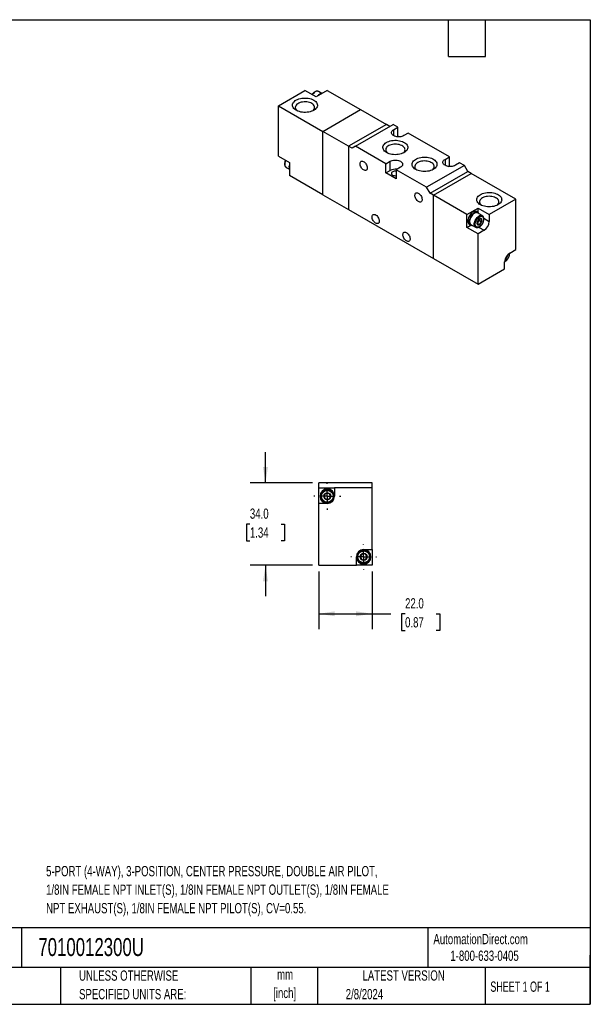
# Model space of a CAD drawing. Header units: millimetres. Extents: x 13 to 546, y 13 to 419.
# Tile 2 of 2: x 311 to 546, y 13 to 419. Entities that reach past the tile are written whole.
import ezdxf

# ---------------------------------------------------------------- set-up
doc = ezdxf.new("R2010")
doc.units = ezdxf.units.MM
doc.header["$LTSCALE"] = 2
doc.linetypes.add('CENTERX2', pattern=[20.32, 12.7, -2.54, 2.54, -2.54])
doc.layers.add('CENTER', color=40, linetype='CENTERX2')
doc.layers.add('DIMENSIONS', color=140, linetype='Continuous', lineweight=25)
doc.layers.add('TEXT', color=140, linetype='Continuous', lineweight=25)
doc.styles.add('SLDTEXTSTYLE0', font='TXT', dxfattribs={"width": 0.7})
doc.styles.add('SLDTEXTSTYLE1', font='TXT', dxfattribs={"width": 0.65})
doc.dimstyles.new('SLDDIMSTYLE1', dxfattribs={"dimtxt": 4.316016, "dimasz": 6.604, "dimexe": 0, "dimexo": 0.0625, "dimgap": 1.079004, "dimtad": 0, "dimtih": 1, "dimtoh": 1, "dimrnd": 1e-09, "dimzin": 4, "dimdsep": 46, "dimtxsty": 'SLDTEXTSTYLE0', "dimsah": 1, "dimcen": 0.09, "dimadec": 0, "dimazin": 1, "dimtfac": 1, "dimtofl": 0, "dimtmove": 0, "dimatfit": 3, "dimfxl": 0, "dimfrac": 2, "dimtolj": 1, "dimtzin": 12, "dimarcsym": 0})
doc.dimstyles.new('SLDDIMSTYLE3', dxfattribs={"dimtxt": 4.316016, "dimasz": 6.604, "dimexe": 0, "dimexo": 0.0625, "dimgap": 1.079004, "dimtad": 0, "dimtih": 1, "dimtoh": 1, "dimrnd": 1e-09, "dimzin": 4, "dimdsep": 46, "dimtxsty": 'SLDTEXTSTYLE0', "dimsah": 1, "dimcen": 0.09, "dimadec": 0, "dimazin": 1, "dimtfac": 1, "dimtmove": 0, "dimatfit": 0, "dimfxl": 0, "dimfrac": 2, "dimtolj": 1, "dimtzin": 12, "dimarcsym": 0})

# ---------------------------------------------------------------- blocks, each defined once
blk = doc.blocks.new('_D_8')
at = {"layer": 'DIMENSIONS'}
for p, q in [((434.11, 191.35), (434.11, 167.54)), ((456.11, 191.35), (456.11, 167.54)), ((434.11, 173.89), (456.11, 173.89)), ((456.11, 173.89), (463.85, 173.89)), ((469.7, 173.89), (468.25, 173.89)), ((468.25, 173.89), (468.25, 167.03)), ((482.53, 173.89), (483.98, 173.89)), ((483.98, 173.89), (483.98, 167.03)), ((468.25, 167.03), (469.7, 167.03)), ((483.98, 167.03), (482.53, 167.03))]:
    blk.add_line(p, q, dxfattribs=at)
for points in [[(434.11, 173.89), (440.72, 172.87), (440.72, 174.91)], [(456.11, 173.89), (449.51, 174.91), (449.51, 172.87)]]:
    blk.add_solid(points, dxfattribs=at)
at = {"layer": 'DIMENSIONS', "char_height": 4.233, "attachment_point": 1, "style": 'SLDTEXTSTYLE0'}
for s, insert in [('22.0', (469.7, 180.31)), ('0.87', (469.7, 172.49))]:
    blk.add_mtext(s, dxfattribs=dict(at, insert=insert))
blk = doc.blocks.new('_D_9')
at = {"layer": 'DIMENSIONS'}
for p, q in [((412.12, 227.89), (412.12, 240.59)), ((431.57, 227.89), (405.77, 227.89)), ((405.7, 210.92), (404.25, 210.92)), ((404.25, 210.92), (404.25, 204.06)), ((418.53, 210.92), (419.98, 210.92)), ((419.98, 210.92), (419.98, 204.06)), ((404.25, 204.06), (405.7, 204.06)), ((419.98, 204.06), (418.53, 204.06)), ((431.57, 193.89), (405.77, 193.89)), ((412.12, 193.89), (412.12, 181.19))]:
    blk.add_line(p, q, dxfattribs=at)
for points in [[(412.12, 227.89), (413.13, 234.49), (411.1, 234.49)], [(412.12, 193.89), (411.1, 187.29), (413.13, 187.29)]]:
    blk.add_solid(points, dxfattribs=at)
at = {"layer": 'DIMENSIONS', "char_height": 4.233, "attachment_point": 1, "style": 'SLDTEXTSTYLE0'}
for s, insert in [('34.0', (405.7, 217.34)), ('1.34', (405.7, 209.52))]:
    blk.add_mtext(s, dxfattribs=dict(at, insert=insert))
blk = doc.blocks.new('SW_CENTERMARKSYMBOL_4')
at = {"layer": 'CENTER', "color": 0}
for p, q in [((0, 5.08), (0, 5.54)), ((-5.08, 0), (-5.54, 0)), ((0, 0), (-2.54, 0)), ((0, 0), (0, 2.54)), ((0, 0), (0, -2.54)), ((0, 0), (2.54, 0)), ((5.08, 0), (5.54, 0)), ((0, -5.08), (0, -5.54))]:
    blk.add_line(p, q, dxfattribs=at)
blk = doc.blocks.new('SW_CENTERMARKSYMBOL_5')
at = {"layer": 'CENTER', "color": 0}
for p, q in [((0, 5.08), (0, 5.29)), ((-5.08, 0), (-5.29, 0)), ((0, 0), (-2.54, 0)), ((0, 0), (0, 2.54)), ((0, 0), (0, -2.54)), ((0, 0), (2.54, 0)), ((5.08, 0), (5.29, 0)), ((0, -5.08), (0, -5.29))]:
    blk.add_line(p, q, dxfattribs=at)

msp = doc.modelspace()

# ---------------------------------------------------------------- linework, layer by layer
for p, q in [((417.432, 383.599), (428.393, 389.926)), ((432.989, 387.273), (428.393, 389.926)), ((437.585, 389.926), (432.989, 387.273)), ((435.32, 388.694), (434.01, 389.45)), ((437.585, 389.926), (451.374, 381.966)), ((417.432, 383.599), (435.817, 372.986)), ((417.432, 362.777), (417.432, 383.599)), ((435.817, 372.986), (451.374, 381.966)), ((451.374, 381.966), (461.98, 375.843)), ((461.98, 375.843), (446.424, 366.863)), ((449.252, 366.863), (464.809, 375.843)), ((463.394, 375.027), (461.98, 375.843)), ((466.753, 374.721), (464.809, 375.843)), ((464.985, 373.7), (466.753, 374.721)), ((466.753, 370.965), (466.753, 374.721)), ((435.817, 346.856), (435.817, 372.986)), ((446.424, 366.863), (435.817, 372.986)), ((464.985, 373.7), (464.985, 371.251)), ((466.444, 370.787), (466.753, 370.965)), ((467.136, 370.744), (466.753, 370.965)), ((470.996, 372.272), (469.228, 371.251)), ((487.966, 362.475), (470.996, 372.272)), ((446.424, 366.863), (446.424, 340.733)), ((447.838, 366.046), (446.424, 366.863)), ((449.252, 366.863), (447.838, 366.046)), ((461.803, 359.617), (449.252, 366.863)), ((417.432, 362.777), (422.029, 360.124)), ((486.199, 361.454), (487.966, 362.475)), ((487.966, 358.719), (487.966, 362.475)), ((420.654, 358.15), (421.963, 357.394)), ((422.029, 360.124), (422.029, 354.816)), ((461.803, 359.617), (463.571, 360.638)), ((461.803, 355.861), (461.803, 359.617)), ((463.571, 356.882), (463.571, 360.638)), ((467.814, 358.189), (466.046, 357.168)), ((494.153, 358.903), (478.597, 349.923)), ((486.199, 361.454), (486.199, 359.005)), ((487.658, 358.541), (487.966, 358.719)), ((488.349, 358.498), (487.966, 358.719)), ((492.209, 360.026), (490.441, 359.005)), ((494.153, 358.903), (492.209, 360.026)), ((495.568, 356.454), (494.153, 358.903)), ((435.817, 346.856), (422.029, 354.816)), ((461.803, 355.861), (463.571, 356.882)), ((466.046, 353.412), (461.803, 355.861)), ((466.046, 357.168), (466.046, 353.412)), ((478.597, 349.923), (466.046, 357.168)), ((480.011, 347.473), (495.568, 356.454)), ((481.426, 346.657), (496.982, 355.637)), ((496.982, 355.637), (495.568, 356.454)), ((515.367, 345.024), (496.982, 355.637)), ((480.011, 347.473), (478.597, 349.923)), ((435.817, 346.856), (446.424, 340.733)), ((481.426, 346.657), (480.011, 347.473)), ((481.426, 320.527), (481.426, 346.657)), ((495.214, 338.697), (481.426, 346.657)), ((515.367, 345.024), (504.407, 338.697)), ((515.367, 324.202), (515.367, 345.024)), ((446.424, 340.733), (481.426, 320.527)), ((495.214, 338.697), (499.81, 341.35)), ((495.214, 333.389), (495.214, 338.697)), ((499.755, 339.539), (499.189, 339.866)), ((501.539, 338.22), (499.63, 339.323)), ((499.81, 341.35), (504.407, 338.697)), ((499.81, 339.504), (499.81, 341.35)), ((504.407, 338.697), (504.407, 335.839)), ((495.214, 333.389), (496.813, 334.312)), ((499.81, 330.736), (495.214, 333.389)), ((496.189, 334.669), (496.755, 334.343)), ((496.88, 334.559), (498.789, 333.457)), ((499.899, 335.618), (499.457, 335.068)), ((499.457, 335.068), (500.368, 334.543)), ((500.341, 336.168), (499.899, 335.618)), ((500.052, 333.454), (502.285, 332.165)), ((500.341, 336.757), (500.333, 336.883)), ((500.341, 336.873), (500.341, 336.757)), ((500.341, 336.757), (500.341, 336.168)), ((500.341, 336.168), (501.252, 335.642)), ((502.175, 337.127), (504.407, 335.839)), ((502.285, 332.165), (499.81, 330.736)), ((499.81, 309.914), (499.81, 330.736)), ((511.59, 321.506), (511.858, 321.352)), ((511.858, 321.352), (511.804, 321.788)), ((512.697, 322.635), (512.715, 322.426)), ((512.892, 322.773), (515.367, 324.202)), ((481.426, 320.527), (499.81, 309.914)), ((510.77, 316.241), (510.77, 319.099)), ((510.971, 320.254), (510.974, 320.252)), ((499.81, 309.914), (510.77, 316.241)), ((456.114, 227.89), (434.114, 227.89)), ((434.114, 225.89), (434.114, 227.89)), ((456.114, 225.89), (456.114, 227.89)), ((434.114, 219.39), (434.114, 225.89)), ((434.114, 225.89), (440.614, 225.89)), ((440.614, 225.89), (440.614, 222.39)), ((456.114, 225.89), (440.614, 225.89)), ((456.114, 200.39), (456.114, 225.89)), ((437.614, 219.39), (434.114, 219.39)), ((434.114, 193.89), (434.114, 219.39)), ((452.614, 200.39), (456.114, 200.39)), ((456.114, 200.39), (456.114, 193.89)), ((449.614, 193.89), (449.614, 197.39)), ((434.114, 193.89), (449.614, 193.89)), ((456.114, 193.89), (449.614, 193.89))]:
    msp.add_line(p, q)
at = {"flags": 128}
for points in [[(432.034, 385.905), (432.47, 385.619), (432.839, 385.303), (433.135, 384.963), (433.353, 384.603), (433.489, 384.231), (433.542, 383.851), (433.51, 383.47), (433.394, 383.095), (433.197, 382.732), (432.92, 382.386), (432.569, 382.063), (432.149, 381.769), (431.668, 381.509), (431.132, 381.286), (430.552, 381.104), (429.937, 380.967), (429.296, 380.876), (428.64, 380.834), (427.98, 380.84), (427.327, 380.894), (426.692, 380.997), (426.084, 381.146), (425.514, 381.338), (424.992, 381.571), (424.525, 381.84), (424.122, 382.142), (423.789, 382.47), (423.532, 382.821), (423.354, 383.188), (423.259, 383.565), (423.248, 383.946), (423.322, 384.325), (423.48, 384.695), (423.717, 385.05), (424.032, 385.385), (424.418, 385.694), (424.87, 385.972), (425.379, 386.214), (425.938, 386.417), (426.537, 386.576), (427.166, 386.691), (427.816, 386.758), (428.475, 386.776), (429.133, 386.745), (429.779, 386.667), (430.401, 386.541), (430.991, 386.37), (431.539, 386.157), (432.034, 385.905)], [(434.01, 389.45), (433.848, 389.524), (433.557, 389.578), (433.236, 389.551), (432.896, 389.444), (432.548, 389.261), (432.202, 389.008), (431.871, 388.692), (431.564, 388.324), (431.448, 388.162)], [(431.222, 384.499), (430.78, 384.72), (430.287, 384.901), (429.754, 385.038), (429.191, 385.129), (428.612, 385.172), (428.028, 385.166), (427.451, 385.111), (426.895, 385.008), (426.371, 384.859), (425.889, 384.668), (425.461, 384.438), (425.096, 384.175), (424.801, 383.884), (424.582, 383.571), (424.445, 383.244), (424.391, 382.908), (424.423, 382.571), (424.54, 382.241), (424.739, 381.923), (425.015, 381.626), (425.208, 381.467)], [(469.228, 371.251), (468.827, 371.057), (468.374, 370.906), (467.883, 370.803), (467.368, 370.751), (466.845, 370.751), (466.33, 370.803), (465.839, 370.906), (465.386, 371.057), (464.985, 371.251), (464.649, 371.482), (464.388, 371.744), (464.209, 372.028), (464.118, 372.325), (464.118, 372.627), (464.209, 372.924), (464.388, 373.208), (464.649, 373.469), (464.985, 373.7)], [(462.051, 364.25), (461.615, 364.537), (461.246, 364.852), (460.95, 365.193), (460.732, 365.553), (460.596, 365.925), (460.543, 366.305), (460.575, 366.686), (460.691, 367.061), (460.888, 367.424), (461.165, 367.77), (461.516, 368.093), (461.936, 368.387), (462.417, 368.647), (462.952, 368.87), (463.533, 369.052), (464.148, 369.189), (464.789, 369.28), (465.445, 369.322), (466.105, 369.316), (466.758, 369.261), (467.393, 369.159), (468.001, 369.01), (468.571, 368.818), (469.093, 368.585), (469.56, 368.316), (469.963, 368.014), (470.296, 367.685), (470.553, 367.335), (470.731, 366.968), (470.826, 366.591), (470.836, 366.21), (470.763, 365.831), (470.605, 365.461), (470.368, 365.106), (470.053, 364.771), (469.667, 364.462), (469.215, 364.184), (468.706, 363.942), (468.147, 363.739), (467.548, 363.579), (466.919, 363.465), (466.269, 363.398), (465.61, 363.38), (464.952, 363.411), (464.306, 363.489), (463.684, 363.615), (463.094, 363.786), (462.546, 363.999), (462.051, 364.25)], [(468.877, 364.016), (468.989, 364.106), (469.284, 364.397), (469.503, 364.709), (469.64, 365.037), (469.694, 365.373), (469.662, 365.71), (469.545, 366.04), (469.346, 366.357), (469.07, 366.654), (468.721, 366.925), (468.308, 367.164), (467.839, 367.365), (467.325, 367.524), (466.775, 367.639), (466.203, 367.707), (465.619, 367.725), (465.038, 367.694), (464.47, 367.615), (463.928, 367.489), (463.424, 367.318), (462.968, 367.107), (462.57, 366.86), (462.239, 366.582), (461.981, 366.28), (461.803, 365.959), (461.707, 365.626), (461.697, 365.289), (461.771, 364.954), (461.929, 364.629), (462.167, 364.322), (462.481, 364.037), (462.508, 364.016)], [(474.072, 357.311), (473.636, 357.597), (473.267, 357.913), (472.971, 358.254), (472.753, 358.613), (472.617, 358.986), (472.564, 359.366), (472.596, 359.746), (472.711, 360.121), (472.909, 360.485), (473.186, 360.83), (473.537, 361.153), (473.957, 361.447), (474.438, 361.708), (474.973, 361.931), (475.553, 362.112), (476.169, 362.249), (476.81, 362.34), (477.466, 362.383), (478.126, 362.377), (478.779, 362.322), (479.414, 362.219), (480.022, 362.071), (480.592, 361.879), (481.114, 361.646), (481.581, 361.377), (481.984, 361.075), (482.317, 360.746), (482.574, 360.395), (482.752, 360.028), (482.847, 359.651), (482.857, 359.27), (482.783, 358.892), (482.626, 358.522), (482.388, 358.166), (482.074, 357.832), (481.688, 357.523), (481.236, 357.245), (480.727, 357.002), (480.168, 356.8), (479.569, 356.64), (478.94, 356.526), (478.29, 356.459), (477.631, 356.441), (476.973, 356.471), (476.327, 356.55), (475.704, 356.676), (475.114, 356.847), (474.567, 357.059), (474.072, 357.311)], [(420.488, 361.013), (420.455, 360.943), (420.277, 360.495), (420.154, 360.047), (420.092, 359.615), (420.092, 359.212), (420.154, 358.852), (420.277, 358.546), (420.455, 358.304), (420.654, 358.15)], [(452.611, 357.085), (452.312, 357.293), (452.025, 357.562), (451.763, 357.882), (451.535, 358.24), (451.351, 358.62), (451.218, 359.008), (451.143, 359.388), (451.128, 359.743), (451.173, 360.06), (451.278, 360.325), (451.437, 360.527), (451.644, 360.659), (451.89, 360.715), (452.166, 360.693), (452.461, 360.593), (452.761, 360.419), (453.055, 360.179), (453.332, 359.883), (453.578, 359.543), (453.785, 359.172), (453.944, 358.786), (454.048, 358.4), (454.094, 358.031), (454.079, 357.693), (454.003, 357.401), (453.871, 357.165), (453.687, 356.997), (453.459, 356.903), (453.197, 356.886), (452.91, 356.948), (452.611, 357.085)], [(463.571, 360.638), (463.972, 360.832), (464.425, 360.983), (464.916, 361.086), (465.431, 361.139), (465.954, 361.139), (466.469, 361.086), (466.96, 360.983), (467.413, 360.832), (467.814, 360.638), (468.15, 360.407), (468.411, 360.145), (468.59, 359.862), (468.681, 359.564), (468.681, 359.262), (468.59, 358.965), (468.411, 358.681), (468.15, 358.42), (467.814, 358.189)], [(480.898, 357.077), (481.01, 357.166), (481.305, 357.457), (481.524, 357.77), (481.661, 358.098), (481.714, 358.434), (481.682, 358.77), (481.566, 359.101), (481.367, 359.418), (481.09, 359.715), (480.742, 359.986), (480.329, 360.224), (479.86, 360.425), (479.345, 360.585), (478.796, 360.7), (478.223, 360.767), (477.64, 360.786), (477.058, 360.755), (476.491, 360.675), (475.949, 360.549), (475.445, 360.379), (474.989, 360.168), (474.591, 359.921), (474.26, 359.643), (474.002, 359.34), (473.824, 359.019), (473.728, 358.686), (473.717, 358.349), (473.792, 358.015), (473.95, 357.69), (474.188, 357.382), (474.502, 357.097), (474.528, 357.077)], [(490.441, 359.005), (490.041, 358.811), (489.588, 358.66), (489.096, 358.557), (488.581, 358.504), (488.058, 358.504), (487.543, 358.557), (487.052, 358.66), (486.599, 358.811), (486.199, 359.005), (485.862, 359.236), (485.601, 359.498), (485.422, 359.781), (485.331, 360.079), (485.331, 360.381), (485.422, 360.678), (485.601, 360.962), (485.862, 361.223), (486.199, 361.454)], [(466.046, 356.588), (466.026, 356.59), (465.644, 356.609), (465.265, 356.577), (464.909, 356.496), (464.596, 356.369), (464.341, 356.204), (464.159, 356.009), (464.06, 355.795), (464.049, 355.574), (464.126, 355.358), (464.288, 355.157), (464.526, 354.984)], [(475.238, 344.023), (474.939, 344.23), (474.653, 344.5), (474.39, 344.82), (474.162, 345.177), (473.978, 345.558), (473.846, 345.946), (473.771, 346.325), (473.755, 346.68), (473.801, 346.997), (473.905, 347.262), (474.064, 347.465), (474.271, 347.597), (474.518, 347.653), (474.794, 347.63), (475.088, 347.53), (475.389, 347.357), (475.683, 347.117), (475.959, 346.821), (476.206, 346.48), (476.413, 346.109), (476.572, 345.723), (476.676, 345.337), (476.721, 344.968), (476.706, 344.63), (476.631, 344.338), (476.499, 344.103), (476.315, 343.935), (476.087, 343.84), (475.824, 343.824), (475.537, 343.885), (475.238, 344.023)], [(500.765, 342.717), (500.329, 343.004), (499.96, 343.319), (499.664, 343.66), (499.447, 344.02), (499.31, 344.392), (499.257, 344.772), (499.289, 345.153), (499.405, 345.528), (499.603, 345.891), (499.879, 346.237), (500.23, 346.559), (500.65, 346.854), (501.131, 347.114), (501.667, 347.337), (502.247, 347.519), (502.862, 347.656), (503.503, 347.747), (504.159, 347.789), (504.819, 347.783), (505.472, 347.728), (506.107, 347.626), (506.715, 347.477), (507.285, 347.285), (507.807, 347.052), (508.274, 346.783), (508.677, 346.481), (509.01, 346.152), (509.268, 345.802), (509.445, 345.435), (509.54, 345.058), (509.551, 344.677), (509.477, 344.298), (509.32, 343.928), (509.082, 343.573), (508.767, 343.238), (508.381, 342.929), (507.93, 342.651), (507.42, 342.409), (506.861, 342.206), (506.262, 342.046), (505.633, 341.932), (504.983, 341.865), (504.324, 341.847), (503.666, 341.878), (503.021, 341.956), (502.398, 342.082), (501.808, 342.253), (501.26, 342.466), (500.765, 342.717)], [(507.591, 342.483), (507.703, 342.572), (507.998, 342.864), (508.217, 343.176), (508.354, 343.504), (508.408, 343.84), (508.376, 344.177), (508.259, 344.507), (508.06, 344.824), (507.784, 345.121), (507.435, 345.392), (507.022, 345.631), (506.553, 345.832), (506.039, 345.991), (505.489, 346.106), (504.917, 346.173), (504.333, 346.192), (503.752, 346.161), (503.184, 346.082), (502.642, 345.956), (502.138, 345.785), (501.682, 345.574), (501.284, 345.327), (500.953, 345.049), (500.696, 344.747), (500.517, 344.426), (500.421, 344.093), (500.411, 343.756), (500.485, 343.421), (500.643, 343.096), (500.882, 342.788), (501.195, 342.504), (501.222, 342.483)], [(457.561, 335.121), (457.262, 335.328), (456.975, 335.598), (456.712, 335.918), (456.484, 336.275), (456.301, 336.656), (456.168, 337.044), (456.093, 337.423), (456.078, 337.778), (456.123, 338.095), (456.228, 338.36), (456.386, 338.563), (456.593, 338.695), (456.84, 338.751), (457.116, 338.728), (457.41, 338.628), (457.711, 338.455), (458.005, 338.215), (458.281, 337.919), (458.528, 337.578), (458.735, 337.207), (458.894, 336.821), (458.998, 336.435), (459.044, 336.066), (459.028, 335.728), (458.953, 335.436), (458.821, 335.201), (458.637, 335.033), (458.409, 334.938), (458.146, 334.922), (457.86, 334.983), (457.561, 335.121)], [(499.189, 339.866), (499.157, 339.883), (498.877, 339.983), (498.563, 340.004), (498.224, 339.947), (497.869, 339.812), (497.509, 339.604), (497.154, 339.329), (496.815, 338.995), (496.501, 338.611), (496.221, 338.189), (495.983, 337.74), (495.795, 337.277), (495.661, 336.814), (495.585, 336.364), (495.57, 335.94), (495.615, 335.554), (495.721, 335.218), (495.883, 334.94), (496.097, 334.73), (496.189, 334.669)], [(500.229, 338.976), (500.149, 339.137), (499.96, 339.382), (499.723, 339.557), (499.443, 339.656), (499.128, 339.677), (498.789, 339.62), (498.435, 339.486), (498.075, 339.278), (497.72, 339.003), (497.381, 338.669), (497.067, 338.285), (496.787, 337.862), (496.549, 337.413), (496.361, 336.95), (496.226, 336.487), (496.151, 336.037), (496.135, 335.613), (496.181, 335.228), (496.286, 334.891), (496.448, 334.614), (496.662, 334.403), (496.922, 334.266), (497.22, 334.205), (497.479, 334.213)], [(499.63, 339.323), (499.467, 339.396), (499.176, 339.45), (498.856, 339.423), (498.516, 339.317), (498.167, 339.134), (497.822, 338.88), (497.49, 338.565), (497.183, 338.197), (496.911, 337.788), (496.682, 337.353), (496.503, 336.904), (496.38, 336.456), (496.318, 336.024), (496.318, 335.622), (496.38, 335.261), (496.503, 334.955), (496.682, 334.713), (496.88, 334.559)], [(498.787, 333.458), (498.591, 333.611), (498.412, 333.853), (498.289, 334.159), (498.227, 334.519), (498.227, 334.922), (498.289, 335.354), (498.412, 335.802), (498.591, 336.25), (498.82, 336.686), (499.093, 337.094), (499.4, 337.462), (499.731, 337.778), (500.077, 338.032), (500.425, 338.215), (500.765, 338.321), (501.085, 338.348), (501.376, 338.294), (501.532, 338.224)], [(500.376, 334.521), (500.624, 334.699), (500.857, 334.936), (501.062, 335.218), (501.228, 335.529), (501.344, 335.851), (501.403, 336.165), (501.403, 336.453), (501.344, 336.699), (501.228, 336.887), (501.062, 337.007), (500.857, 337.052), (500.624, 337.02), (500.376, 336.911), (500.128, 336.734), (499.895, 336.497), (499.69, 336.215), (499.524, 335.904), (499.408, 335.581), (499.349, 335.267), (499.349, 334.979), (499.408, 334.734), (499.524, 334.546), (499.69, 334.425), (499.895, 334.38), (500.128, 334.413), (500.376, 334.521)], [(470.289, 327.773), (469.99, 327.981), (469.703, 328.25), (469.44, 328.57), (469.212, 328.928), (469.028, 329.308), (468.896, 329.696), (468.821, 330.075), (468.806, 330.431), (468.851, 330.747), (468.955, 331.013), (469.114, 331.215), (469.321, 331.347), (469.568, 331.403), (469.844, 331.381), (470.138, 331.28), (470.439, 331.107), (470.733, 330.867), (471.009, 330.571), (471.256, 330.231), (471.463, 329.86), (471.622, 329.473), (471.726, 329.088), (471.772, 328.719), (471.756, 328.381), (471.681, 328.088), (471.549, 327.853), (471.365, 327.685), (471.137, 327.591), (470.874, 327.574), (470.588, 327.636), (470.289, 327.773)]]:
    msp.add_lwpolyline(points, dxfattribs=at)
for centre, radius in [((437.614, 222.39), 2.75), ((437.614, 222.39), 1.464), ((452.614, 197.39), 2.75), ((452.614, 197.39), 1.464)]:
    msp.add_circle(centre, radius)
for centre, radius, start, end in [((436.504, 385.15), 3.809, 120.97247, 139.23221), ((435.562, 386.783), 1.924, 92.7729, 121.92757), ((430.633, 382.893), 1.711, 303.51022, 69.84848), ((424.617, 358.324), 2.799, 158.28312, 202.35783), ((465.677, 352.832), 4.564, 81.46773, 117.48144), ((465.69, 357.249), 2.547, 242.79498, 278.02495), ((498.658, 336.576), 1.567, 298.70005, 322.33628), ((498.424, 336.846), 1.919, 320.22793, 357.36071), ((499.82, 336.037), 4.59, 302.4763, 357.5237), ((515.357, 318.901), 4.59, 122.4763, 177.5237), ((509.802, 322.107), 2.216, 301.46515, 358.54023), ((437.614, 222.39), 3, 0, 270), ((437.614, 222.39), 1.25, 60, 120), ((437.614, 222.39), 1.25, 120, 180), ((437.614, 222.39), 1.25, 180, 240), ((437.614, 222.39), 1.25, 240, 300), ((437.614, 222.39), 3, 270, 0), ((437.614, 222.39), 1.25, 0, 60), ((437.614, 222.39), 1.25, 300, 0), ((452.614, 197.39), 3, 90, 180), ((452.614, 197.39), 3, 270, 90), ((452.614, 197.39), 3, 180, 270), ((452.614, 197.39), 1.25, 120, 180), ((452.614, 197.39), 1.25, 180, 240), ((452.614, 197.39), 1.25, 60, 120), ((452.614, 197.39), 1.25, 240, 300), ((452.614, 197.39), 1.25, 0, 60), ((452.614, 197.39), 1.25, 300, 0)]:
    msp.add_arc(centre, radius, start, end)
for points, knots in [([(434.02, 389.443), (433.936, 389.485), (433.77, 389.569), (433.485, 389.613), (433.188, 389.598), (432.885, 389.522), (432.584, 389.392), (432.295, 389.216), (432.016, 388.999), (431.772, 388.766), (431.569, 388.532), (431.43, 388.361), (431.363, 388.255), (431.343, 388.223)], [0, 0, 0, 0, 0.1033426, 0.2070672, 0.312509, 0.4184525, 0.5231704, 0.6253201, 0.7235142, 0.8269535, 0.9028697, 0.9705888, 1, 1, 1, 1]), ([(420.383, 361.074), (420.366, 361.043), (420.32, 360.956), (420.246, 360.772), (420.156, 360.524), (420.076, 360.23), (420.019, 359.928), (419.992, 359.624), (419.998, 359.326), (420.041, 359.04), (420.123, 358.774), (420.245, 358.531), (420.417, 358.325), (420.552, 358.198), (420.636, 358.161), (420.638, 358.16)], [0, 0, 0, 0, 0.0279669, 0.0768665, 0.1574099, 0.2400312, 0.3277166, 0.4182157, 0.510805, 0.6050268, 0.7005517, 0.7973745, 0.8960032, 0.9981062, 1, 1, 1, 1]), ([(498.644, 334.716), (498.644, 335.82), (499.42, 337.165), (501.332, 338.269), (502.108, 337.821), (502.108, 336.716)], [0, 0, 0, 0, 0.5, 0.5, 1, 1, 1, 1]), ([(501.649, 334.982), (501.722, 335.117), (501.825, 335.308), (501.947, 335.598), (502.036, 335.847), (502.117, 336.141), (502.173, 336.442), (502.2, 336.747), (502.194, 337.045), (502.152, 337.33), (502.07, 337.596), (501.947, 337.84), (501.776, 338.046), (501.633, 338.177), (501.539, 338.217), (501.529, 338.222)], [0, 0, 0, 0, 0.1092351, 0.1535596, 0.2265675, 0.3014587, 0.3809403, 0.4629724, 0.5468991, 0.6323055, 0.7188932, 0.8066573, 0.8960584, 0.9886087, 1, 1, 1, 1]), ([(502.108, 336.716), (502.108, 335.612), (501.332, 334.268), (499.42, 333.164), (498.644, 333.612), (498.644, 334.716)], [0, 0, 0, 0, 0.5, 0.5, 1, 1, 1, 1]), ([(498.788, 333.46), (498.869, 333.42), (499.032, 333.337), (499.314, 333.294), (499.611, 333.309), (499.914, 333.386), (500.215, 333.515), (500.504, 333.691), (500.783, 333.908), (501.027, 334.142), (501.231, 334.374), (501.438, 334.64), (501.567, 334.848), (501.649, 334.982)], [0, 0, 0, 0, 0.0916621, 0.1869862, 0.2838884, 0.3812516, 0.4774885, 0.5713652, 0.6616066, 0.7566685, 0.8264363, 0.8886709, 1, 1, 1, 1]), ([(499.484, 335.8), (499.436, 335.635), (499.405, 335.458), (499.405, 335.055), (499.436, 334.842), (499.484, 334.622)], [0, 0, 0, 0, 0.5, 0.5, 1, 1, 1, 1]), ([(500.368, 336.9), (500.175, 336.748), (499.998, 336.583), (499.697, 336.21), (499.58, 336.008), (499.484, 335.8)], [0, 0, 0, 0, 0.5, 0.5, 1, 1, 1, 1]), ([(499.484, 334.622), (499.58, 334.636), (499.696, 334.641), (499.996, 334.614), (500.175, 334.583), (500.368, 334.543)], [0, 0, 0, 0, 0.5, 0.5, 1, 1, 1, 1]), ([(501.252, 336.821), (501.059, 336.861), (500.882, 336.892), (500.581, 336.919), (500.464, 336.915), (500.368, 336.9)], [0, 0, 0, 0, 0.5, 0.5, 1, 1, 1, 1]), ([(500.368, 334.543), (500.464, 334.75), (500.58, 334.95), (500.88, 335.324), (501.059, 335.49), (501.252, 335.642)], [0, 0, 0, 0, 0.5, 0.5, 1, 1, 1, 1]), ([(501.252, 335.642), (501.203, 335.862), (501.173, 336.076), (501.173, 336.478), (501.203, 336.656), (501.252, 336.821)], [0, 0, 0, 0, 0.5, 0.5, 1, 1, 1, 1]), ([(512.715, 322.426), (512.709, 322.297), (512.698, 322.039), (512.599, 321.609), (512.442, 321.162), (512.216, 320.714), (511.987, 320.365), (511.783, 320.11), (511.576, 319.882), (511.309, 319.639), (511.031, 319.44), (510.863, 319.367), (510.803, 319.341)], [0, 0, 0, 0, 0.11249, 0.2250439, 0.3468703, 0.4688273, 0.5906537, 0.651373, 0.7127704, 0.8252282, 0.9378155, 1, 1, 1, 1]), ([(510.974, 320.252), (511.071, 320.459), (511.186, 320.659), (511.487, 321.033), (511.666, 321.2), (511.858, 321.352)], [0, 0, 0, 0, 0.5, 0.5, 1, 1, 1, 1]), ([(512.255, 320.691), (512.329, 320.827), (512.432, 321.017), (512.554, 321.308), (512.643, 321.557), (512.724, 321.851), (512.779, 322.152), (512.807, 322.442), (512.799, 322.621), (512.796, 322.705)], [0, 0, 0, 0, 0.2044114, 0.2873559, 0.4239753, 0.5641191, 0.7128529, 0.8663593, 1, 1, 1, 1]), ([(510.787, 319.219), (510.799, 319.224), (510.909, 319.27), (511.11, 319.403), (511.39, 319.617), (511.634, 319.851), (511.838, 320.084), (512.045, 320.35), (512.173, 320.558), (512.255, 320.691)], [0, 0, 0, 0, 0.0217774, 0.1975292, 0.3664752, 0.5444457, 0.6750619, 0.7915747, 1, 1, 1, 1]), ([(435.164, 222.39), (435.164, 223.743), (436.262, 224.84), (438.966, 224.84), (440.064, 223.743), (440.064, 222.39)], [0, 0, 0, 0, 0.5, 0.5, 1, 1, 1, 1]), ([(437.614, 223.834), (437.41, 223.716), (437.203, 223.596), (436.778, 223.351), (436.568, 223.23), (436.364, 223.112)], [0, 0, 0, 0, 0.5, 0.5, 1, 1, 1, 1]), ([(438.864, 223.112), (438.66, 223.23), (438.453, 223.35), (438.028, 223.595), (437.818, 223.716), (437.614, 223.834)], [0, 0, 0, 0, 0.5, 0.5, 1, 1, 1, 1]), ([(440.064, 222.39), (440.064, 221.038), (438.966, 219.94), (436.262, 219.94), (435.164, 221.038), (435.164, 222.39)], [0, 0, 0, 0, 0.5, 0.5, 1, 1, 1, 1]), ([(436.364, 223.112), (436.364, 222.876), (436.364, 222.637), (436.364, 222.144), (436.364, 221.905), (436.364, 221.669)], [0, 0, 0, 0, 0.5, 0.5, 1, 1, 1, 1]), ([(436.364, 221.669), (436.568, 221.551), (436.775, 221.431), (437.2, 221.186), (437.41, 221.065), (437.614, 220.947)], [0, 0, 0, 0, 0.5, 0.5, 1, 1, 1, 1]), ([(437.614, 220.947), (437.818, 221.065), (438.025, 221.185), (438.45, 221.43), (438.66, 221.551), (438.864, 221.669)], [0, 0, 0, 0, 0.5, 0.5, 1, 1, 1, 1]), ([(438.864, 221.669), (438.864, 221.905), (438.864, 222.144), (438.864, 222.637), (438.864, 222.876), (438.864, 223.112)], [0, 0, 0, 0, 0.5, 0.5, 1, 1, 1, 1]), ([(450.164, 197.39), (450.164, 198.743), (451.262, 199.84), (453.966, 199.84), (455.064, 198.743), (455.064, 197.39)], [0, 0, 0, 0, 0.5, 0.5, 1, 1, 1, 1]), ([(455.064, 197.39), (455.064, 196.038), (453.966, 194.94), (451.262, 194.94), (450.164, 196.038), (450.164, 197.39)], [0, 0, 0, 0, 0.5, 0.5, 1, 1, 1, 1]), ([(452.614, 198.834), (452.41, 198.716), (452.203, 198.596), (451.778, 198.351), (451.568, 198.23), (451.364, 198.112)], [0, 0, 0, 0, 0.5, 0.5, 1, 1, 1, 1]), ([(451.364, 198.112), (451.364, 197.876), (451.364, 197.637), (451.364, 197.144), (451.364, 196.905), (451.364, 196.669)], [0, 0, 0, 0, 0.5, 0.5, 1, 1, 1, 1]), ([(451.364, 196.669), (451.568, 196.551), (451.775, 196.431), (452.2, 196.186), (452.41, 196.065), (452.614, 195.947)], [0, 0, 0, 0, 0.5, 0.5, 1, 1, 1, 1]), ([(453.864, 198.112), (453.66, 198.23), (453.453, 198.35), (453.028, 198.595), (452.818, 198.716), (452.614, 198.834)], [0, 0, 0, 0, 0.5, 0.5, 1, 1, 1, 1]), ([(452.614, 195.947), (452.818, 196.065), (453.025, 196.185), (453.45, 196.43), (453.66, 196.551), (453.864, 196.669)], [0, 0, 0, 0, 0.5, 0.5, 1, 1, 1, 1]), ([(453.864, 196.669), (453.864, 196.905), (453.864, 197.144), (453.864, 197.637), (453.864, 197.876), (453.864, 198.112)], [0, 0, 0, 0, 0.5, 0.5, 1, 1, 1, 1])]:
    msp.add_open_spline(points, degree=3, knots=knots)
at = {"layer": 'TEXT'}
for p, q in [((12.7, 419.1), (546.1, 419.1)), ((487.68, 403.86), (487.68, 419.1)), ((502.92, 403.86), (502.92, 419.1)), ((546.1, 419.1), (546.1, 12.7)), ((487.68, 403.86), (502.92, 403.86)), ((546.1, 44.252), (12.7, 44.252)), ((311.518, 44.252), (311.518, 27.94)), ((479.151, 44.252), (479.151, 27.94)), ((546.1, 12.7), (546.1, 33.02)), ((546.1, 27.94), (12.7, 27.94)), ((327.56, 27.94), (327.56, 12.7)), ((406.049, 27.94), (406.049, 12.7)), ((433.624, 27.94), (433.624, 12.7)), ((502.697, 27.94), (502.697, 12.7)), ((12.7, 12.7), (546.1, 12.7))]:
    msp.add_line(p, q, dxfattribs=at)

# ---------------------------------------------------------------- block references
at = {"layer": 'CENTER'}
for name, p in [('SW_CENTERMARKSYMBOL_4', (437.614, 222.39)), ('SW_CENTERMARKSYMBOL_5', (452.614, 197.39))]:
    msp.add_blockref(name, p, dxfattribs=at)

# ---------------------------------------------------------------- texts
at = {"layer": 'TEXT'}
for s, insert, char_height, attachment_point, style in [('5-PORT (4-WAY), 3-POSITION, CENTER PRESSURE, DOUBLE AIR PILOT,', (321.626, 69.791), 4.23333, 1, 'SLDTEXTSTYLE0'), ('1/8IN FEMALE NPT INLET(S), 1/8IN FEMALE NPT OUTLET(S), 1/8IN FEMALE', (321.626, 62.147), 4.23333, 1, 'SLDTEXTSTYLE0'), ('NPT EXHAUST(S), 1/8IN FEMALE NPT PILOT(S), CV=0.55.', (321.626, 54.503), 4.23333, 1, 'SLDTEXTSTYLE0'), ('AutomationDirect.com', (481.39, 41.753), 4.23333, 1, 'SLDTEXTSTYLE0'), ('7010012300U', (318.415, 40.037), 7.40833, 1, 'SLDTEXTSTYLE0'), ('1-800-633-0405', (488.383, 34.874), 4.23333, 1, 'SLDTEXTSTYLE0'), ('UNLESS OTHERWISE', (335.216, 26.668), 4.23333, 1, 'SLDTEXTSTYLE0'), ('mm', (420.198, 27.149), 4.2333, 2, 'SLDTEXTSTYLE0'), ('LATEST VERSION', (469.104, 26.728), 4.23333, 2, 'SLDTEXTSTYLE0'), ('SHEET 1 OF 1', (504.883, 22.103), 4.23333, 1, 'SLDTEXTSTYLE1'), ('SPECIFIED UNITS ARE:', (335.216, 19.024), 4.23333, 1, 'SLDTEXTSTYLE0'), ('[inch]', (420.03, 19.505), 4.2333, 2, 'SLDTEXTSTYLE0'), ('2/8/2024', (445.226, 19.027), 4.2333, 1, 'SLDTEXTSTYLE0')]:
    msp.add_mtext(s, dxfattribs=dict(at, insert=insert, char_height=char_height, attachment_point=attachment_point, style=style))

# ---------------------------------------------------------------- dimensions: what is measured, and where the dimension line sits
at = {"layer": 'DIMENSIONS'}
dim = msp.add_linear_dim(base=(412.116, 227.89), p1=(434.114, 193.89), p2=(434.114, 227.89), angle=90, dimstyle='SLDDIMSTYLE3', dxfattribs=at)
dim.commit()
dim.dimension.update_dxf_attribs({"geometry": '_D_9', "text_midpoint": (412.116, 210.921), "dimtype": 160})
dim = msp.add_linear_dim(base=(434.114, 173.89), p1=(456.114, 193.89), p2=(434.114, 193.89), dimstyle='SLDDIMSTYLE1', dxfattribs=at)
dim.commit()
dim.dimension.update_dxf_attribs({"geometry": '_D_8', "text_midpoint": (476.114, 173.89), "dimtype": 160})

doc.saveas('drawing.dxf')
